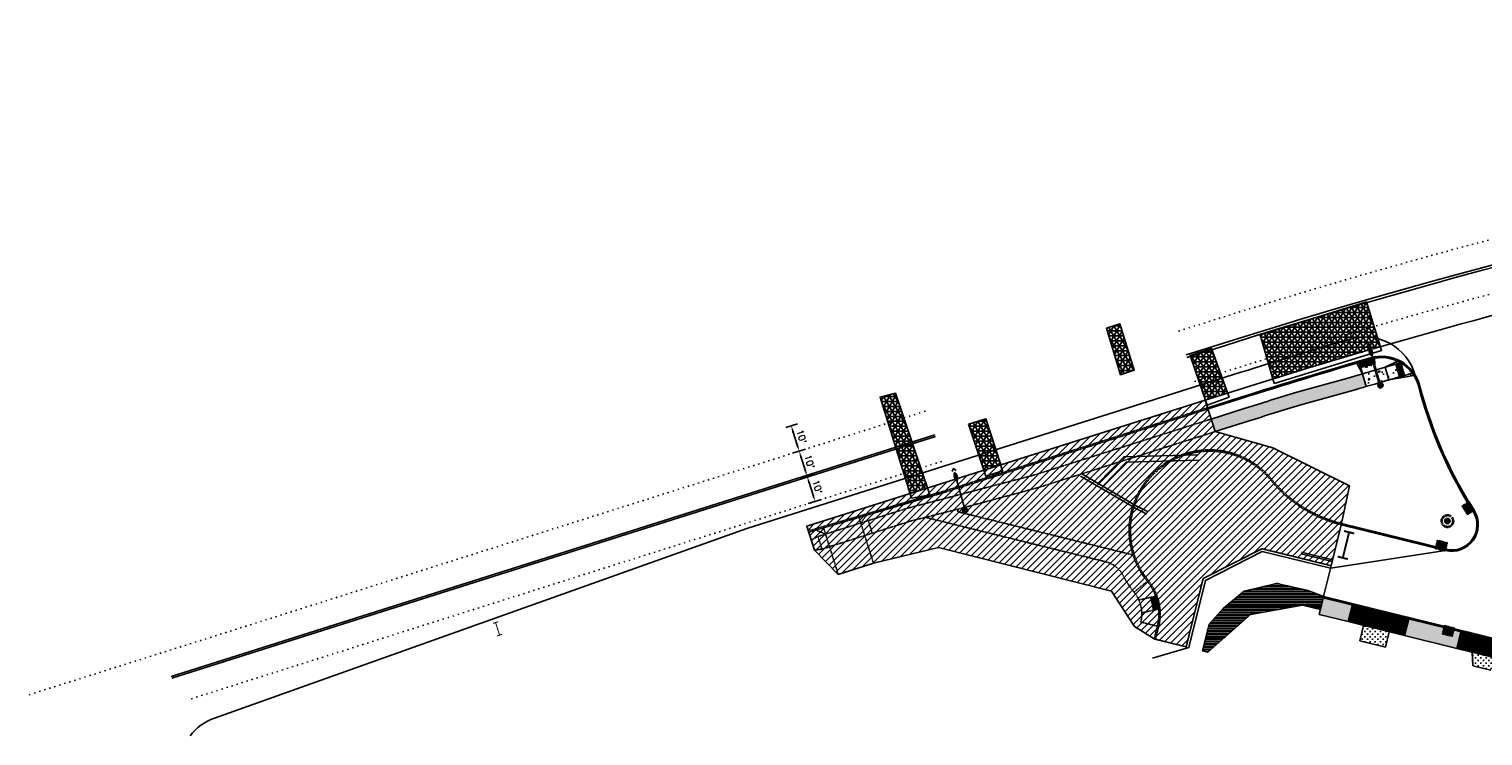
# Model space of a CAD drawing. Extents: x 1490373 to 1513910, y 649283 to 656452.
# Tile 2 of 7: x 1510031 to 1510582, y 652521 to 652789. Entities that reach past the tile are written whole.
import ezdxf

# ---------------------------------------------------------------- set-up
doc = ezdxf.new("R2010")
doc.units = 0
doc.header["$MEASUREMENT"] = 0
doc.header["$PDMODE"] = 34
doc.header["$PDSIZE"] = 0.004
for name, pattern in [('HIDDEN', [0.375, 0.25, -0.125]), ('HIDDEN2', [0.1875, 0.125, -0.0625]), ('motdrum10', [0]), ('motdrum25', [0]), ('pavement_dash', [2, 0.5, -1.5])]:
    doc.linetypes.add(name, pattern=pattern)
for name, color, linetype in [('E-DOUBLEYELLOW', 50, 'Continuous'), ('E-LANELINE', 110, 'Continuous'), ('E-MISC', 51, 'Continuous'), ('MOT-DRUMS', 1, 'Continuous'), ('MOT-TEMPORARYPAVEMENT', 2, 'Continuous'), ('MOT-WORKAREA', 247, 'Continuous'), ('P-ASPHALTDRIVE', 252, 'Continuous'), ('P-CONCRETEAREA', 252, 'Continuous'), ('P-CURB', 6, 'Continuous'), ('P-DRIVE', 1, 'Continuous'), ('P-DRIVEEND', 2, 'Continuous'), ('P-DRIVESTART', 2, 'Continuous'), ('P-FULLDEPTHREPAIR', 252, 'Continuous'), ('P-LIGHT-COBRAHEAD', 1, 'Continuous'), ('P-PAVEMENT', 6, 'Continuous'), ('P-SAWCUT', 3, 'Continuous'), ('P-STORM-DISPLAY', 5, 'Continuous'), ('P-WALK', 4, 'Continuous'), ('SIGN', 7, 'Continuous')]:
    doc.layers.add(name, color=color, linetype=linetype)
doc.styles.get("Standard").update_dxf_attribs({"font": 'simplex.shx'})
doc.dimstyles.new('COEC', dxfattribs={"dimscale": 13.9, "dimtxt": 0.18, "dimasz": 0.18, "dimexe": 0.18, "dimexo": 0.0625, "dimgap": 0.09, "dimtad": 1, "dimzin": 0, "dimdsep": 46, "dimtxsty": 'Standard', "dimcen": 0.09, "dimclrd": 256, "dimclre": 256, "dimclrt": 256, "dimaunit": 1, "dimadec": 4, "dimazin": 0, "dimtfac": 1, "dimtofl": 0, "dimtmove": 0, "dimatfit": 3, "dimfxl": 1, "dimtolj": 1, "dimtzin": 0, "dimlwd": -1, "dimlwe": -1, "dimarcsym": 0})
pattern_1 = [(0, (0, 0), (0, 0.216506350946), [0.125, -0.25]), (120, (0, 0), (-0.1875, -0.108253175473), [0.125, -0.25]), (60, (0.125, 0), (-0.1875, 0.108253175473), [0.125, -0.25])]
pattern_2 = [(50, (0, 0), (7.172601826, -0.62752135), [0.75, -8.25]), (355, (0, 0), (-1.387513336, 7.521921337), [0.6, -6.6]), (100.45144446, (0.598, -0.052), (5.785088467, 6.89439991), [0.63740192, -7.01142112]), (46.1842, (0, 2), (10.672413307, -1.65519281), [1.125, -12.375]), (96.6356355, (0.889, 1.862), (9.34661946, 9.74118601), [0.95610342, -10.5171376]), (351.184164, (0, 2), (9.34661945, 9.741186), [0.9, -9.90000001]), (21, (1, 1.5), (5.969070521, -4.026188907), [0.75, -8.25]), (326, (1, 1.5), (2.43315332, 7.25150045), [0.6, -6.6]), (71.45144474, (1.4974, 1.1645), (8.402223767, 3.225311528), [0.6374019, -7.01142112]), (37.5, (0, 0), (0.121598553, 3.3289385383), [0, -6.52, 0, -6.7, 0, -6.625]), (7.5, (0, 0), (2.6306953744, 3.944117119), [0, -3.82, 0, -6.37, 0, -2.525]), (327.5, (-2.23, 0), (5.3382243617, -0.2255487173), [0, -2.5, 0, -7.8, 0, -10.35]), (317.5, (-3.23, 0), (5.831861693, 1.001049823), [0, -3.25, 0, -5.18, 0, -7.35])]

# ---------------------------------------------------------------- blocks, each defined once
blk = doc.blocks.new('*D396')
at = {"layer": 'Defpoints', "color": 0, "transparency": 16777216}
for p in [(1510322.19, 652618.65), (1510325.77, 652619.78), (1510325.2, 652609.12)]:
    blk.add_point(p, dxfattribs=at)
at = {"layer": 'SIGN', "transparency": 16777216}
for p, q in [((1510323.14, 652618.95), (1510328.15, 652620.54)), ((1510328.03, 652612.63), (1510326.52, 652617.4)), ((1510326.16, 652609.42), (1510331.17, 652611))]:
    blk.add_line(p, q, dxfattribs=at)
for points in [[(1510326.92, 652617.53), (1510326.12, 652617.27), (1510325.77, 652619.78)], [(1510328.43, 652612.76), (1510327.63, 652612.51), (1510328.78, 652610.25)]]:
    blk.add_solid(points, dxfattribs=at)
at = {"layer": 'SIGN', "transparency": 16777216, "insert": (1510329.65, 652615.77), "char_height": 2.5, "attachment_point": 5, "rotation": 287.5427}
blk.add_mtext("\\A1;10'", dxfattribs=at)
blk = doc.blocks.new('*D397')
at = {"layer": 'Defpoints', "color": 0, "transparency": 16777216}
for p in [(1510319.32, 652628.23), (1510322.75, 652629.32), (1510322.19, 652618.65)]:
    blk.add_point(p, dxfattribs=at)
at = {"layer": 'SIGN', "transparency": 16777216}
for p, q in [((1510320.28, 652628.54), (1510325.14, 652630.07)), ((1510325.01, 652622.17), (1510323.51, 652626.94)), ((1510323.14, 652618.95), (1510328.15, 652620.54))]:
    blk.add_line(p, q, dxfattribs=at)
for points in [[(1510323.9, 652627.06), (1510323.11, 652626.81), (1510322.75, 652629.32)], [(1510325.41, 652622.29), (1510324.62, 652622.04), (1510325.77, 652619.78)]]:
    blk.add_solid(points, dxfattribs=at)
at = {"layer": 'SIGN', "transparency": 16777216, "insert": (1510326.63, 652625.3), "char_height": 2.5, "attachment_point": 5, "rotation": 287.5427}
blk.add_mtext("\\A1;10'", dxfattribs=at)
blk = doc.blocks.new('*D398')
at = {"layer": 'Defpoints', "color": 0, "transparency": 16777216}
for p in [(1510319.73, 652638.88), (1510316.8, 652637.95), (1510319.32, 652628.23)]:
    blk.add_point(p, dxfattribs=at)
at = {"layer": 'SIGN', "transparency": 16777216}
for p, q in [((1510317.75, 652638.25), (1510322.12, 652639.63)), ((1510322, 652631.7), (1510320.49, 652636.49)), ((1510320.28, 652628.54), (1510325.14, 652630.07))]:
    blk.add_line(p, q, dxfattribs=at)
for points in [[(1510320.88, 652636.62), (1510320.09, 652636.37), (1510319.73, 652638.88)], [(1510322.4, 652631.83), (1510321.6, 652631.58), (1510322.75, 652629.32)]]:
    blk.add_solid(points, dxfattribs=at)
at = {"layer": 'SIGN', "transparency": 16777216, "insert": (1510323.62, 652634.85), "char_height": 2.5, "attachment_point": 5, "rotation": 287.5427}
blk.add_mtext("\\A1;10'", dxfattribs=at)
blk = doc.blocks.new('COBRAHEAD')
at = {"layer": 'P-LIGHT-COBRAHEAD'}
h = blk.add_hatch(color=256, dxfattribs=at)
edge = h.paths.add_edge_path()
edge.add_ellipse((1508880.94, 651840.29), major_axis=(0.88, -1.55), ratio=0.5, start_angle=0, end_angle=360)
h = blk.add_hatch(color=256, dxfattribs=at)
h.dxf.hatch_style = 1
edge = h.paths.add_edge_path()
edge.add_arc((1508887.25, 651828.68), 1, 0, 360)
at = {"layer": 'P-LIGHT-COBRAHEAD', "flags": 128}
for points, elevation in [([(1508879.15, 651841.87), (1508879.36, 651843.12), (1508880.54, 651842.67)], 129.62), ([(1508880.08, 651841.85), (1508887.25, 651828.68)], 64.81)]:
    blk.add_lwpolyline(points, dxfattribs=dict(at, elevation=elevation))
at = {"layer": 'P-LIGHT-COBRAHEAD'}
blk.add_circle((1508887.25, 651828.68), 1, dxfattribs=at)

msp = doc.modelspace()

# ---------------------------------------------------------------- hatches: boundary and pattern name
at = {"layer": 'MOT-TEMPORARYPAVEMENT'}
h = msp.add_hatch(dxfattribs=at)
h.set_pattern_fill('PLAST', color=247, scale=4)
h.paths.add_polyline_path([(1510478.255, 652563.685), (1510483.644, 652569.84), (1510491.575, 652576.222), (1510503.899, 652579.209), (1510515.603, 652576.512), (1510521.635, 652574.234), (1510520.428, 652569.332), (1510513.625, 652570.955), (1510493.95, 652567.423), (1510477.714, 652553.126), (1510475.772, 652553.604)])
at = {"layer": 'MOT-WORKAREA'}
h = msp.add_hatch(dxfattribs=at)
h.set_pattern_fill('ANSI31', color=256, scale=15)
h.paths.add_polyline_path([(1510476.786, 652648.646), (1510480.554, 652636.727), (1510502.328, 652630.519), (1510531.509, 652616.105), (1510528.451, 652601.907), (1510528.331, 652601.422), (1510524.505, 652585.886), (1510498.259, 652592.351), (1510475.935, 652581.034), (1510469.556, 652555.135), (1510457.419, 652558.124), (1510449.906, 652562.892), (1510441.149, 652576.205), (1510375.582, 652592.792), (1510350.926, 652586.835), (1510337.577, 652582.615), (1510328.523, 652591.792), (1510325.654, 652600.87), (1510401.22, 652624.758)])
at = {"layer": 'P-ASPHALTDRIVE'}
h = msp.add_hatch(dxfattribs=at)
h.set_pattern_fill('CROSS', color=256, scale=4)
h.paths.add_polyline_path([(1510546.55, 652560.889), (1510536.84, 652563.28), (1510535.405, 652557.454), (1510545.115, 652555.063)])
h = msp.add_hatch(dxfattribs=at)
h.set_pattern_fill('CROSS', color=256, scale=4)
h.paths.add_polyline_path([(1510587.717, 652550.749), (1510578.007, 652553.141), (1510578.244, 652547.933), (1510585.088, 652546.247)])
at = {"layer": 'P-CONCRETEAREA'}
h = msp.add_hatch(dxfattribs=at)
h.set_pattern_fill('AR-CONC', color=256)
h.set_pattern_definition(pattern_2)
h.paths.add_polyline_path([(1510541.211, 652660.002, 0.0005517), (1510536.412, 652658.599), (1510537.815, 652653.8, -0.0005513), (1510542.601, 652655.199)])
h.paths.add_polyline_path([(1510540.511, 652662.396), (1510535.712, 652660.993), (1510536.412, 652658.599, -0.0005511), (1510541.206, 652660.001), (1510541.205, 652660.024)])
h.paths.add_polyline_path([(1510535.149, 652662.918, 0.0001101), (1510534.19, 652662.636), (1510536.412, 652658.599)])
h.paths.add_polyline_path([(1510540.928, 652664.535, 0.0172816), (1510539.95, 652664.316), (1510541.205, 652660.024)])
h = msp.add_hatch(dxfattribs=at)
h.set_pattern_fill('AR-CONC', color=256)
h.set_pattern_definition(pattern_2)
h.paths.add_polyline_path([(1510545.053, 652661.117, 0.0004413), (1510541.211, 652660.002), (1510542.601, 652655.199, -0.0004423), (1510546.442, 652656.314)])
h.paths.add_polyline_path([(1510549.002, 652662.255, 0.0004535), (1510545.053, 652661.117), (1510546.442, 652656.314, -0.000453), (1510550.379, 652657.449)])
h.paths.add_polyline_path([(1510550.925, 652662.807), (1510552.301, 652658, -0.0003456), (1510555.307, 652658.858, 0.1027716)])
h.paths.add_polyline_path([(1510555.307, 652658.858, 0.0010198), (1510546.442, 652656.314), (1510555.898, 652657.987, 0.0181623)])
h.paths.add_polyline_path([(1510550.925, 652662.807, 0.0251088), (1510549.633, 652663.477), (1510545.053, 652661.117, -0.0006742)])
h = msp.add_hatch(color=255, dxfattribs=at)
h.dxf.hatch_style = 1
edge = h.paths.add_edge_path()
edge.add_line((1510491.557, 652645.449), (1510479.047, 652641.494))
edge.add_line((1510479.047, 652641.494), (1510480.554, 652636.727))
edge.add_line((1510480.554, 652636.727), (1510493.064, 652640.682))
edge.add_line((1510493.064, 652640.682), (1510512.953, 652646.868))
edge.add_arc((1510040.674, 654388.95), 1804.964, 285.168353, 285.987661)
edge.add_line((1510537.815, 652653.8), (1510536.412, 652658.599))
edge.add_arc((1510036.853, 654401.996), 1813.558, 285.171922, 285.989324, ccw=False)
edge.add_line((1510511.49, 652651.65), (1510491.557, 652645.449))
h = msp.add_hatch(color=255, dxfattribs=at)
h.dxf.hatch_style = 1
h.paths.add_polyline_path([(1510532.569, 652571.027), (1510521.516, 652573.749), (1510519.961, 652567.438), (1510531.014, 652564.715)])
h = msp.add_hatch(dxfattribs=at)
h.set_pattern_fill('BOX', color=256, scale=1.5)
h.paths.add_polyline_path([(1510538.395, 652569.592), (1510532.569, 652571.027), (1510531.014, 652564.715), (1510536.84, 652563.28)])
h.paths.add_polyline_path([(1510548.104, 652567.2), (1510538.395, 652569.592), (1510536.84, 652563.28), (1510546.55, 652560.889)])
h.paths.add_polyline_path([(1510553.93, 652565.765), (1510548.104, 652567.2), (1510546.55, 652560.889), (1510552.376, 652559.454)])
h = msp.add_hatch(color=255, dxfattribs=at)
h.dxf.hatch_style = 1
h.paths.add_polyline_path([(1510553.93, 652565.765), (1510552.376, 652559.454), (1510572.181, 652554.576), (1510573.735, 652560.887)])
h = msp.add_hatch(dxfattribs=at)
h.set_pattern_fill('BOX', color=256, scale=1.5)
h.paths.add_polyline_path([(1510579.561, 652559.452), (1510573.735, 652560.887), (1510572.181, 652554.576), (1510578.007, 652553.141)])
h.paths.add_polyline_path([(1510589.271, 652557.061), (1510579.561, 652559.452), (1510578.007, 652553.141), (1510587.717, 652550.749)])
h.paths.add_polyline_path([(1510595.097, 652555.626), (1510589.271, 652557.061), (1510587.717, 652550.749), (1510593.543, 652549.314)])
at = {"layer": 'P-FULLDEPTHREPAIR'}
h = msp.add_hatch(dxfattribs=at)
h.set_pattern_fill('NET3', color=256, scale=15)
h.paths.add_polyline_path([(1510497.583, 652673.445), (1510537.948, 652685.849), (1510543.172, 652668.901), (1510502.339, 652656.68)])
h = msp.add_hatch(dxfattribs=at)
h.set_pattern_fill('NET3', color=256, scale=15)
h.set_pattern_definition([(0, (53.7569, 36.1351), (0, 1.875), []), (60, (53.7569, 36.1351), (-1.623797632, 0.9375), []), (120, (53.7569, 36.1351), (-1.623797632, -0.9375), [])])
h.paths.add_polyline_path([(1510439.283, 652675.934), (1510444.422, 652677.52), (1510449.813, 652659.955), (1510444.644, 652658.252)])
h = msp.add_hatch(dxfattribs=at)
h.set_pattern_fill('NET3', color=256, scale=15)
h.paths.add_polyline_path([(1510471.016, 652665.556), (1510479.156, 652668.182), (1510485.265, 652651.326), (1510476.786, 652648.646)])
at = {"layer": 'P-FULLDEPTHREPAIR', "ltscale": 5}
h = msp.add_hatch(dxfattribs=at)
h.set_pattern_fill('NET3', color=256, scale=15)
h.paths.add_polyline_path([(1510353.534, 652649.485), (1510359.305, 652651.276), (1510371.38, 652615.325), (1510364.751, 652613.229)])
at = {"layer": 'P-FULLDEPTHREPAIR'}
h = msp.add_hatch(dxfattribs=at)
h.set_pattern_fill('NET3', color=256, scale=15)
h.paths.add_polyline_path([(1510386.983, 652639.513), (1510393.565, 652641.568), (1510399.172, 652624.11), (1510392.781, 652622.09)])
at = {"layer": 'P-STORM-DISPLAY'}
h = msp.add_hatch(color=256, dxfattribs=at)
h.dxf.hatch_style = 1
h.paths.add_polyline_path([(1510574.438, 652608.45), (1510576.241, 652605.548), (1510578.152, 652606.736), (1510576.349, 652609.637)])
h = msp.add_hatch(color=256, dxfattribs=at)
h.dxf.hatch_style = 1
h.paths.add_polyline_path([(1510567.602, 652602.811, 1), (1510569.602, 652602.811, 1)])
h = msp.add_hatch(color=256, dxfattribs=at)
h.dxf.hatch_style = 1
h.paths.add_polyline_path([(1510568.293, 652594.412), (1510564.975, 652595.229), (1510564.437, 652593.044), (1510567.754, 652592.227)])
h = msp.add_hatch(color=256, dxfattribs=at)
h.dxf.hatch_style = 1
h.paths.add_polyline_path([(1510566.967, 652560.237), (1510570.284, 652559.42), (1510570.823, 652561.605), (1510567.505, 652562.422)])
at = {"layer": 'P-WALK'}
h = msp.add_hatch(dxfattribs=at)
h.set_pattern_fill('HEX', color=247)
h.set_pattern_definition(pattern_1)
h.paths.add_polyline_path([(1510540.511, 652662.396), (1510539.95, 652664.316), (1510535.151, 652662.913), (1510535.712, 652660.993)])
h = msp.add_hatch(dxfattribs=at)
h.set_pattern_fill('HEX', color=247)
h.set_pattern_definition(pattern_1)
h.paths.add_polyline_path([(1510550.925, 652662.807, 0.0002207), (1510549.002, 652662.255), (1510550.379, 652657.449, -0.0002212), (1510552.301, 652658)])
at = {"layer": 'P-WALK', "linetype": 'HIDDEN2'}
h = msp.add_hatch(dxfattribs=at)
h.set_pattern_fill('HEX', color=247)
h.set_pattern_definition(pattern_1)
h.paths.add_polyline_path([(1510457.994, 652574.342), (1510456.043, 652573.902), (1510456.92, 652570.019), (1510457.144, 652569.025), (1510457.861, 652569.187), (1510459.095, 652569.465)])

# ---------------------------------------------------------------- linework, layer by layer
at = {"layer": 'E-DOUBLEYELLOW'}
for points in [[(1510084.615, 652543.901), (1510374.257, 652635.462)], [(1510084.816, 652543.265), (1510374.458, 652634.826)], [(1510513.15, 652590.399), (1510524.904, 652587.505)], [(1510513.31, 652591.047), (1510525.063, 652588.152)]]:
    msp.add_lwpolyline(points, dxfattribs=at)
at = {"layer": 'E-LANELINE', "linetype": 'pavement_dash', "flags": 128}
for points in [[(1510466.662, 652674.811), (1510480.857, 652679.298, -0.0712884), (1511125.167, 652785.818), (1511285.373, 652789.264)], [(1510472.691, 652655.741), (1510486.885, 652660.228, -0.0712884), (1511125.597, 652765.823), (1511285.803, 652769.269)]]:
    msp.add_lwpolyline(points, format="xyb", dxfattribs=at)
at = {"layer": 'E-LANELINE', "flags": 128}
for points in [[(1510469.526, 652665.753), (1510483.72, 652670.24, -0.0712884), (1511125.371, 652776.32), (1511285.577, 652779.766)], [(1510469.827, 652664.799), (1510484.021, 652669.286, -0.0712884), (1511125.393, 652775.321), (1511285.599, 652778.767)]]:
    msp.add_lwpolyline(points, format="xyb", dxfattribs=at)
at = {"layer": 'E-LANELINE', "linetype": 'pavement_dash'}
for points in [[(1510030.682, 652536.99), (1510371.343, 652644.679)], [(1510092.188, 652535.457), (1510377.372, 652625.609)]]:
    msp.add_lwpolyline(points, dxfattribs=at)
at = {"layer": 'E-LANELINE', "flags": 128}
for points in [[(1510436.079, 652617.09), (1510445.848, 652627.142), (1510473.813, 652627.861)], [(1510437.86, 652616.052), (1510446.714, 652625.164), (1510474.245, 652625.872)], [(1510429.409, 652619.817), (1510450.09, 652607.772), (1510454.629, 652605.38)], [(1510429.913, 652620.681), (1510450.575, 652608.647), (1510455.095, 652606.264)]]:
    msp.add_lwpolyline(points, dxfattribs=at)
at = {"layer": 'E-MISC', "flags": 128}
for points in [[(1510502.843, 652654.905), (1510497.583, 652673.445), (1510537.948, 652685.849), (1510543.63, 652667.414)], [(1510439.283, 652675.934), (1510444.422, 652677.52), (1510449.813, 652659.955), (1510444.644, 652658.252)], [(1510477.439, 652646.733), (1510471.016, 652665.556), (1510479.156, 652668.182), (1510485.829, 652649.769)], [(1510365.3, 652611.455), (1510372.254, 652612.723), (1510359.305, 652651.276), (1510353.446, 652649.771)], [(1510386.983, 652639.513), (1510393.565, 652641.568), (1510399.884, 652621.893), (1510393.54, 652619.811)]]:
    msp.add_lwpolyline(points, close=True, dxfattribs=at)
at = {"layer": 'MOT-DRUMS', "linetype": 'motdrum25', "ltscale": 0.05}
msp.add_line((1510302.868, 652599.96), (1510487.488, 652658.321), dxfattribs=at)
at = {"layer": 'MOT-DRUMS', "linetype": 'motdrum25', "ltscale": 0.05, "flags": 128}
msp.add_lwpolyline([(1510091.73, 652521.393, -0.1459961), (1510100.959, 652528.146), (1510302.868, 652599.96)], format="xyb", dxfattribs=at)
at = {"layer": 'MOT-DRUMS', "flags": 128}
for points, const_width in [([(1510528.924, 652588.865), (1510531.316, 652598.575)], 0.75), ([(1510529.374, 652599.053), (1510533.258, 652598.096)], 0.75), ([(1510526.982, 652589.343), (1510530.866, 652588.387)], 0.75), ([(1510206.655, 652564.038), (1510208.562, 652564.641)], 0.375), ([(1510209.116, 652559.572), (1510207.609, 652564.34)], 0.375), ([(1510208.162, 652559.271), (1510210.069, 652559.874)], 0.375)]:
    msp.add_lwpolyline(points, dxfattribs=dict(at, const_width=const_width))
at = {"layer": 'MOT-DRUMS', "linetype": 'motdrum10', "ltscale": 0.05, "flags": 128}
for points in [[(1510456.715, 652550.87), (1510470.527, 652554.896), (1510476.796, 652580.349), (1510498.38, 652591.291)], [(1510498.38, 652591.291), (1510524.266, 652584.915), (1510567.918, 652591.672)]]:
    msp.add_lwpolyline(points, dxfattribs=at)
at = {"layer": 'MOT-DRUMS', "linetype": 'motdrum10', "ltscale": 0.05}
msp.add_arc((1510537.185, 652652.572), 20, 15.87806, 106.38515, dxfattribs=at)
at = {"layer": 'MOT-DRUMS', "linetype": 'motdrum25', "ltscale": 0.05}
msp.add_arc((1511174.667, 650484.521), 2279.83, 106.385149, 107.542726, dxfattribs=at)
at = {"layer": 'MOT-TEMPORARYPAVEMENT', "flags": 128}
msp.add_lwpolyline([(1510478.255, 652563.685), (1510483.644, 652569.84), (1510491.575, 652576.222), (1510503.899, 652579.209), (1510515.603, 652576.512), (1510521.635, 652574.234), (1510520.428, 652569.332), (1510513.625, 652570.955), (1510493.95, 652567.423), (1510477.714, 652553.126), (1510475.772, 652553.604)], close=True, dxfattribs=at)
at = {"layer": 'MOT-WORKAREA', "flags": 128}
msp.add_lwpolyline([(1510476.786, 652648.646), (1510480.554, 652636.727), (1510502.328, 652630.519), (1510531.509, 652616.105), (1510528.451, 652601.907), (1510528.331, 652601.422), (1510524.505, 652585.886), (1510498.259, 652592.351), (1510475.935, 652581.034), (1510469.556, 652555.135), (1510457.419, 652558.124), (1510449.906, 652562.892), (1510441.149, 652576.205), (1510375.582, 652592.792), (1510350.926, 652586.835), (1510337.577, 652582.615), (1510328.523, 652591.792), (1510325.654, 652600.87), (1510401.22, 652624.758), (1510476.786, 652648.646)], dxfattribs=at)
at = {"layer": 'P-CURB', "linetype": 'HIDDEN2'}
msp.add_line((1510457.419, 652558.124), (1510458.615, 652562.979), dxfattribs=at)
at = {"layer": 'P-CURB'}
msp.add_lwpolyline([(1510477.841, 652645.308), (1510490.351, 652649.263, -0.0056628), (1510539.556, 652664.207)], format="xyb", dxfattribs=at)
at = {"layer": 'P-CURB', "flags": 128}
msp.add_lwpolyline([(1510557.584, 652654.163), (1510558.45, 652651.043)], dxfattribs=at)
at = {"layer": 'P-CURB', "linetype": 'HIDDEN2'}
msp.add_lwpolyline([(1510377.244, 652613.508), (1510477.841, 652645.308)], dxfattribs=at)
at = {"layer": 'P-CURB', "linetype": 'HIDDEN2', "flags": 128}
for points in [[(1510326.371, 652598.601), (1510377.234, 652613.505)], [(1510326.22, 652599.078), (1510326.371, 652598.601)], [(1510457.419, 652558.124), (1510457.904, 652558.005)]]:
    msp.add_lwpolyline(points, dxfattribs=at)
at = {"layer": 'P-CURB'}
for points in [[(1510528.451, 652601.907), (1510568.038, 652592.157)], [(1510521.516, 652573.749), (1510721.309, 652524.54)]]:
    msp.add_lwpolyline(points, dxfattribs=at)
for centre, radius, start, end in [((1510543.612, 652650.286), 14.5, 15.50834, 106.24493), ((1510716.961, 652695.027), 164.5, 195.50834, 212.56061), ((1510570.31, 652601.382), 9.5, 256.16343, 32.56061)]:
    msp.add_arc(centre, radius, start, end, dxfattribs=at)
at = {"layer": 'P-CURB', "linetype": 'HIDDEN2'}
for centre, radius, start, end in [((1510478.376, 652599.308), 30.5, 39.29354, 219.29354), ((1510540.289, 652649.971), 49.5, 219.29354, 256.16343), ((1510439.681, 652567.643), 19.5, 346.16343, 39.29354)]:
    msp.add_arc(centre, radius, start, end, dxfattribs=at)
at = {"layer": 'P-DRIVE', "linetype": 'HIDDEN2', "flags": 128}
for points in [[(1510334.262, 652593.103), (1510331.851, 652600.728)], [(1510332.755, 652597.871), (1510346.103, 652602.09)], [(1510347.611, 652597.323), (1510345.289, 652604.666)], [(1510348.32, 652605.033), (1510346.103, 652602.09)], [(1510348.32, 652605.033), (1510348.169, 652605.51)], [(1510329.122, 652599.408), (1510328.972, 652599.885)], [(1510329.122, 652599.408), (1510332.755, 652597.871)], [(1510334.262, 652593.103), (1510347.611, 652597.323)], [(1510350.926, 652586.835), (1510347.611, 652597.323)], [(1510337.577, 652582.615), (1510334.262, 652593.103)]]:
    msp.add_lwpolyline(points, dxfattribs=at)
at = {"layer": 'P-DRIVE', "flags": 128}
for points in [[(1510531.014, 652564.715), (1510532.688, 652571.512)], [(1510536.84, 652563.28), (1510538.514, 652570.077)], [(1510546.55, 652560.889), (1510548.224, 652567.686)], [(1510531.014, 652564.715), (1510552.376, 652559.454)], [(1510535.405, 652557.454), (1510536.84, 652563.28)], [(1510552.376, 652559.454), (1510554.05, 652566.251)], [(1510545.115, 652555.063), (1510546.55, 652560.889)], [(1510572.181, 652554.576), (1510573.855, 652561.373)], [(1510578.007, 652553.141), (1510579.681, 652559.938)], [(1510572.181, 652554.576), (1510593.543, 652549.314)], [(1510578.244, 652547.933), (1510578.007, 652553.141)]]:
    msp.add_lwpolyline(points, dxfattribs=at)
at = {"layer": 'P-DRIVEEND', "linetype": 'HIDDEN2'}
msp.add_line((1510350.926, 652586.835), (1510337.577, 652582.615), dxfattribs=at)
at = {"layer": 'P-DRIVEEND'}
for p, q in [((1510545.115, 652555.063), (1510535.405, 652557.454)), ((1510585.088, 652546.247), (1510578.244, 652547.933))]:
    msp.add_line(p, q, dxfattribs=at)
at = {"layer": 'P-DRIVESTART', "flags": 128}
for points in [[(1510538.514, 652570.077), (1510548.224, 652567.686)], [(1510579.681, 652559.938), (1510589.391, 652557.546)]]:
    msp.add_lwpolyline(points, dxfattribs=at)
at = {"layer": 'P-FULLDEPTHREPAIR', "flags": 128}
msp.add_lwpolyline([(1510386.983, 652639.513), (1510393.565, 652641.568), (1510399.172, 652624.11), (1510392.781, 652622.09), (1510386.983, 652639.513)], dxfattribs=at)
at = {"layer": 'P-PAVEMENT', "linetype": 'HIDDEN2'}
msp.add_line((1510457.904, 652558.005), (1510459.1, 652562.86), dxfattribs=at)
at = {"layer": 'P-PAVEMENT'}
msp.add_lwpolyline([(1510477.691, 652645.785), (1510490.201, 652649.74, -0.0056628), (1510539.416, 652664.687)], format="xyb", dxfattribs=at)
at = {"layer": 'P-PAVEMENT', "flags": 128}
msp.add_lwpolyline([(1510539.416, 652664.687, -0.417984), (1510558.066, 652654.296), (1510558.932, 652651.177, 0.0745422), (1510578.738, 652606.763)], format="xyb", dxfattribs=at)
at = {"layer": 'P-PAVEMENT', "linetype": 'HIDDEN2'}
msp.add_lwpolyline([(1510326.22, 652599.078), (1510331.851, 652600.728), (1510345.289, 652604.666), (1510377.093, 652613.984), (1510477.691, 652645.785)], dxfattribs=at)
at = {"layer": 'P-PAVEMENT'}
for points in [[(1510528.331, 652601.422), (1510567.918, 652591.672)], [(1510521.635, 652574.234), (1510538.514, 652570.077)], [(1510548.224, 652567.686), (1510579.681, 652559.938)]]:
    msp.add_lwpolyline(points, dxfattribs=at)
at = {"layer": 'P-PAVEMENT', "flags": 128}
msp.add_lwpolyline([(1510521.635, 652574.234), (1510521.516, 652573.749)], dxfattribs=at)
at = {"layer": 'P-PAVEMENT', "linetype": 'HIDDEN2'}
for centre, radius, start, end in [((1510478.376, 652599.308), 30, 39.29354, 219.29354), ((1510540.289, 652649.971), 50, 219.29354, 256.16343), ((1510439.681, 652567.643), 20, 346.16343, 39.29354)]:
    msp.add_arc(centre, radius, start, end, dxfattribs=at)
at = {"layer": 'P-PAVEMENT'}
msp.add_arc((1510570.31, 652601.382), 10, 256.16343, 32.56061, dxfattribs=at)
at = {"layer": 'P-SAWCUT'}
msp.add_lwpolyline([(1510476.786, 652648.646), (1510489.296, 652652.6, -0.016327), (1510632.237, 652692.704)], format="xyb", dxfattribs=at)
at = {"layer": 'P-SAWCUT', "linetype": 'HIDDEN2'}
msp.add_lwpolyline([(1510325.654, 652600.87), (1510476.786, 652648.646)], dxfattribs=at)
at = {"layer": 'P-SAWCUT', "linetype": 'HIDDEN2', "flags": 128}
for points in [[(1510476.786, 652648.646), (1510480.554, 652636.727)], [(1510325.654, 652600.87), (1510326.22, 652599.078)], [(1510528.451, 652601.907), (1510528.331, 652601.422), (1510524.505, 652585.886)], [(1510498.259, 652592.351), (1510475.935, 652581.034)], [(1510498.259, 652592.351), (1510524.505, 652585.886)], [(1510475.935, 652581.034), (1510469.556, 652555.135)], [(1510457.904, 652558.005), (1510469.556, 652555.135)]]:
    msp.add_lwpolyline(points, dxfattribs=at)
at = {"layer": 'P-SAWCUT', "flags": 128}
msp.add_lwpolyline([(1510524.505, 652585.886), (1510521.635, 652574.234)], dxfattribs=at)
at = {"layer": 'P-STORM-DISPLAY', "linetype": 'HIDDEN', "ltscale": 0.05, "flags": 128}
for points, elevation in [([(1510576.854, 652610.246), (1510574.093, 652608.53)], 1532.346), ([(1510576.161, 652605.203), (1510574.093, 652608.53)], 1532.346), ([(1510578.921, 652606.919), (1510576.161, 652605.203)], 1532.346), ([(1510578.921, 652606.919), (1510576.854, 652610.246)], 1532.346), ([(1510564.015, 652592.376), (1510564.792, 652595.531)], 1532.472), ([(1510564.792, 652595.531), (1510568.595, 652594.595)], 1532.472), ([(1510567.818, 652591.439), (1510568.595, 652594.595)], 1532.472), ([(1510564.015, 652592.376), (1510567.818, 652591.439)], 1532.472), ([(1510567.442, 652563.21), (1510566.664, 652560.054)], 766.23), ([(1510571.245, 652562.273), (1510567.442, 652563.21)], 766.23), ([(1510571.245, 652562.273), (1510570.467, 652559.117)], 766.23), ([(1510570.467, 652559.117), (1510566.664, 652560.054)], 766.23)]:
    msp.add_lwpolyline(points, dxfattribs=dict(at, elevation=elevation))
at = {"layer": 'P-STORM-DISPLAY', "flags": 128}
for points, elevation in [([(1510576.773, 652609.901), (1510574.438, 652608.45)], 1532.346), ([(1510576.241, 652605.548), (1510574.438, 652608.45)], 1532.346), ([(1510578.577, 652607), (1510576.241, 652605.548)], 1532.346), ([(1510578.152, 652606.736), (1510576.349, 652609.637)], 1532.346), ([(1510578.577, 652607), (1510576.773, 652609.901)], 1532.346), ([(1510564.317, 652592.559), (1510564.975, 652595.229)], 1532.472), ([(1510564.975, 652595.229), (1510568.293, 652594.412)], 1532.472), ([(1510564.317, 652592.559), (1510567.635, 652591.742)], 1532.472), ([(1510564.437, 652593.044), (1510567.754, 652592.227)], 1532.472), ([(1510567.635, 652591.742), (1510568.293, 652594.412)], 1532.472), ([(1510567.625, 652562.907), (1510566.967, 652560.237)], 766.23), ([(1510570.823, 652561.605), (1510567.505, 652562.422)], 766.23), ([(1510570.942, 652562.09), (1510567.625, 652562.907)], 766.23), ([(1510570.942, 652562.09), (1510570.284, 652559.42)], 766.23), ([(1510570.284, 652559.42), (1510566.967, 652560.237)], 766.23)]:
    msp.add_lwpolyline(points, dxfattribs=dict(at, elevation=elevation))
at = {"layer": 'P-STORM-DISPLAY', "linetype": 'HIDDEN', "ltscale": 0.05}
for radius in [2.417, 2]:
    msp.add_circle((1510568.602, 652602.811, 767.75), radius, dxfattribs=at)
at = {"layer": 'P-STORM-DISPLAY'}
msp.add_circle((1510568.602, 652602.811, 767.75), 1, dxfattribs=at)
at = {"layer": 'P-WALK', "linetype": 'HIDDEN2'}
for p in [(1510382.914, 652607.307), (1510449.337, 652589.982)]:
    msp.add_line(p, (1510382.916, 652606.341), dxfattribs=at)
at = {"layer": 'P-WALK'}
for points in [[(1510530.783, 652656.938, -0.00239), (1510551.58, 652662.994)], [(1510549.633, 652663.477, -0.000083), (1510550.356, 652663.684)], [(1510532.204, 652652.144, -0.0027192), (1510555.818, 652659.004)], [(1510555.898, 652657.987, -0.0000575), (1510556.398, 652658.129)], [(1510479.047, 652641.494), (1510491.557, 652645.449, -0.0023028), (1510511.49, 652651.65)], [(1510480.554, 652636.727), (1510493.064, 652640.682, -0.0023028), (1510512.953, 652646.868)]]:
    msp.add_lwpolyline(points, format="xyb", dxfattribs=at)
at = {"layer": 'P-WALK', "flags": 128}
for points in [[(1510534.19, 652662.636), (1510534.05, 652663.116)], [(1510534.19, 652662.636), (1510536.412, 652658.599)], [(1510537.815, 652653.8), (1510535.009, 652663.398)], [(1510540.511, 652662.396), (1510535.712, 652660.993)], [(1510541.205, 652660.024), (1510539.81, 652664.796)], [(1510540.928, 652664.535), (1510540.787, 652665.017)], [(1510540.928, 652664.535), (1510541.205, 652660.024)], [(1510549.633, 652663.477), (1510545.053, 652661.117)], [(1510545.053, 652661.117), (1510546.442, 652656.314)], [(1510549.002, 652662.256), (1510550.378, 652657.449)], [(1510550.925, 652662.807), (1510552.301, 652658)], [(1510511.49, 652651.65), (1510530.783, 652656.938)], [(1510541.211, 652660.002), (1510542.601, 652655.199)], [(1510546.442, 652656.314), (1510555.898, 652657.987)], [(1510512.953, 652646.868), (1510532.204, 652652.144)], [(1510519.961, 652567.438), (1510521.516, 652573.749)]]:
    msp.add_lwpolyline(points, dxfattribs=at)
at = {"layer": 'P-WALK', "linetype": 'HIDDEN2'}
for points in [[(1510411.822, 652620.243), (1510479.047, 652641.494)], [(1510413.186, 652615.431), (1510480.554, 652636.727)], [(1510346.103, 652602.09), (1510363.393, 652607.556)], [(1510347.611, 652597.323), (1510364.758, 652602.744)], [(1510381.72, 652601.486), (1510370.627, 652604.219)], [(1510327.306, 652595.644), (1510329.894, 652596.966), (1510332.755, 652597.871)], [(1510328.523, 652591.792), (1510331.401, 652592.199), (1510334.262, 652593.103)]]:
    msp.add_lwpolyline(points, dxfattribs=at)
at = {"layer": 'P-WALK', "linetype": 'HIDDEN2', "flags": 128}
for points in [[(1510363.393, 652607.556), (1510411.822, 652620.243)], [(1510382.914, 652607.307), (1510413.186, 652615.431)], [(1510370.627, 652604.219), (1510382.914, 652607.307)], [(1510350.471, 652598.227), (1510348.964, 652602.995)], [(1510364.758, 652602.744), (1510370.627, 652604.219)], [(1510328.523, 652591.792), (1510327.306, 652595.644)], [(1510331.401, 652592.199), (1510329.894, 652596.966)], [(1510449.741, 652575.876), (1510455.159, 652580.309)], [(1510451.574, 652572.892), (1510458.485, 652574.453)], [(1510456.043, 652573.902), (1510457.144, 652569.025)], [(1510457.994, 652574.342), (1510459.095, 652569.465)], [(1510452.675, 652568.015), (1510459.587, 652569.576)], [(1510452.303, 652564.534), (1510459.1, 652562.86)]]:
    msp.add_lwpolyline(points, dxfattribs=at)
at = {"layer": 'P-WALK', "linetype": 'HIDDEN2'}
msp.add_lwpolyline([(1510452.303, 652564.534, 0.236068), (1510449.741, 652575.876, -0.051807), (1510445.536, 652582.262, 0.2158997), (1510439.052, 652587.366), (1510381.72, 652601.486)], format="xyb", dxfattribs=at)
at = {"layer": 'P-WALK'}
for points in [[(1510519.961, 652567.438), (1510531.014, 652564.715)], [(1510552.376, 652559.454), (1510572.181, 652554.576)]]:
    msp.add_lwpolyline(points, dxfattribs=at)

# ---------------------------------------------------------------- block references
at = {"layer": 'P-LIGHT-COBRAHEAD'}
for p, rotation in [((-103234.843, 340657.829, -64.809), 347.5781580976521), ((-107013.224, 359959.993, -64.809), 346.8919471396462)]:
    msp.add_blockref('COBRAHEAD', p, dxfattribs=dict(at, rotation=rotation))

# ---------------------------------------------------------------- dimensions: what is measured, and where the dimension line sits
at = {"layer": 'SIGN'}
for base, p1, p2, picture, middle in [((1510319.733, 652638.876), (1510319.322, 652628.234), (1510316.797, 652637.948), '*D398', (1510323.616, 652634.848)), ((1510322.754, 652629.319), (1510322.188, 652618.652), (1510319.322, 652628.234), '*D397', (1510326.633, 652625.301))]:
    dim = msp.add_linear_dim(base=base, p1=p1, p2=p2, angle=287.54273, text="10'", dimstyle='COEC', override={"dimscale": 20, "dimtxt": 0.125, "dimasz": 0.125, "dimexe": 0.125, "dimexo": 0.05, "dimgap": 0.05, "dimtmove": 1}, dxfattribs=at)
    dim.commit()
    dim.dimension.update_dxf_attribs({"geometry": picture, "text_midpoint": middle})
dim = msp.add_aligned_dim(p1=(1510325.202, 652609.117), p2=(1510322.188, 652618.652), distance=-3.755, text="10'", dimstyle='COEC', override={"dimscale": 20, "dimtxt": 0.125, "dimasz": 0.125, "dimexe": 0.125, "dimexo": 0.05, "dimgap": 0.05}, dxfattribs=at)
dim.commit()
dim.dimension.update_dxf_attribs({"geometry": '*D396', "text_midpoint": (1510329.648, 652615.766)})

doc.saveas('drawing.dxf')
